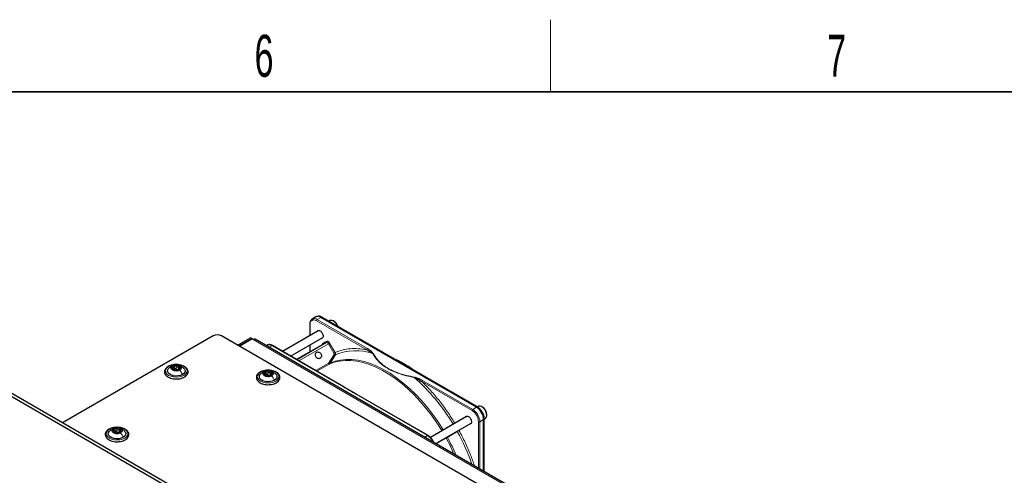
# Paper-space layout 'Blatt2' of a CAD drawing. Header units: millimetres. Extents: x 5 to 418, y 2 to 292.
# Tile 99 of 100: x 268 to 350, y 251 to 288. Entities that reach past the tile are written whole.
import ezdxf

# ---------------------------------------------------------------- set-up
doc = ezdxf.new("R2010")
doc.units = ezdxf.units.MM
doc.layers.add('SLD-0', color=7, linetype='Continuous')
doc.styles.add('SLDTEXTSTYLE0', font='TXT', dxfattribs={"width": 0.605})

psp = doc.layouts.new('Blatt2')

# ---------------------------------------------------------------- linework, layer by layer
at = {"color": 7, "linetype": 'Continuous', "lineweight": 25}
for p, q in [((292.935, 263.731), (292.622, 263.55)), ((293.007, 263.765), (292.962, 263.745)), ((306.327, 256.199), (293.352, 263.69)), ((306.392, 256.221), (293.417, 263.711)), ((292.425, 263.135), (292.425, 262.165)), ((292.622, 263.55), (292.636, 263.558)), ((294.096, 263.419), (294.01, 263.369)), ((294.435, 263.363), (294.388, 263.39)), ((284.347, 262.152), (271.808, 254.914)), ((342.801, 228.815), (285.054, 262.152)), ((286.409, 261.369), (287.47, 261.982)), ((287.588, 261.914), (287.47, 261.982)), ((293.113, 262.563), (290.148, 260.851)), ((290.815, 260.466), (293.509, 262.022)), ((286.527, 261.301), (287.588, 261.914)), ((287.599, 261.907), (286.539, 261.295)), ((287.588, 261.914), (287.588, 261.9)), ((287.705, 261.846), (287.599, 261.907)), ((343.969, 229.478), (287.872, 261.862)), ((288.851, 261.373), (288.785, 261.335)), ((295.298, 257.878), (289.308, 261.336)), ((293.641, 261.512), (291.323, 260.173)), ((292.425, 261.395), (292.425, 260.809)), ((261.083, 260.833), (326.844, 222.87)), ((261.319, 260.969), (327.079, 223.006)), ((294.54, 260.579), (294.131, 259.907)), ((281.13, 259.342), (281.13, 259.606)), ((281.539, 259.502), (281.539, 259.339)), ((281.026, 259.314), (281.026, 259.382)), ((288.686, 258.838), (288.686, 258.906)), ((288.79, 258.866), (288.79, 259.129)), ((289.199, 259.026), (289.199, 258.863)), ((296.301, 257.3), (295.292, 257.882)), ((302.284, 253.845), (296.294, 257.303)), ((306.47, 256.275), (306.384, 256.225)), ((306.809, 256.219), (306.762, 256.246)), ((305.487, 255.419), (302.485, 253.686)), ((307.174, 255.532), (307.174, 255.586)), ((302.927, 253.171), (305.884, 254.878)), ((306.916, 250.868), (306.916, 255.179)), ((306.965, 255.226), (306.96, 255.32)), ((306.967, 250.839), (306.967, 255.224)), ((306.972, 255.218), (307.054, 255.265)), ((276.088, 254.082), (276.088, 254.15)), ((276.192, 254.111), (276.192, 254.374)), ((276.601, 254.27), (276.601, 254.107))]:
    psp.add_line(p, q, dxfattribs=at)
at = {"color": 7, "linetype": 'Continuous', "lineweight": 18}
for p, q in [((293.038, 263.509), (293.352, 263.69)), ((293.352, 263.69), (293.395, 263.711)), ((293.395, 263.711), (306.37, 256.22)), ((292.449, 263.101), (292.449, 262.179)), ((297.168, 260.989), (292.979, 263.407)), ((297.227, 261.091), (293.038, 263.509)), ((343.803, 229.461), (287.705, 261.846)), ((289.029, 261.194), (289.267, 261.332)), ((289.267, 261.332), (295.256, 257.875)), ((291.34, 260.163), (293.813, 261.591)), ((293.975, 261.492), (291.506, 260.067)), ((292.449, 261.409), (292.449, 260.823)), ((293.502, 261.508), (293.659, 261.618)), ((293.813, 261.591), (293.641, 261.512)), ((293.659, 261.618), (293.832, 261.698)), ((294.435, 260.694), (293.975, 261.492)), ((294.075, 261.55), (294.536, 260.752)), ((294.008, 259.901), (294.439, 260.608)), ((280.995, 259.412), (280.995, 259.529)), ((281.271, 259.391), (281.271, 259.629)), ((281.455, 259.363), (281.455, 259.601)), ((292.922, 259.25), (293.947, 259.841)), ((294.028, 259.792), (293.006, 259.202)), ((294.131, 259.907), (294.109, 259.872)), ((281.007, 259.319), (281.007, 259.342)), ((281.608, 259.373), (281.608, 259.435)), ((288.655, 258.936), (288.655, 259.053)), ((288.667, 258.843), (288.667, 258.865)), ((288.931, 258.915), (288.931, 259.153)), ((289.116, 258.886), (289.116, 259.124)), ((289.268, 258.897), (289.268, 258.958)), ((305.955, 255.916), (301.766, 258.335)), ((306.014, 256.018), (301.825, 258.437)), ((296.253, 257.299), (302.242, 253.841)), ((306.327, 256.199), (306.014, 256.018)), ((306.37, 256.22), (306.327, 256.199)), ((303.528, 254.328), (304.366, 254.788)), ((304.513, 254.871), (304.641, 254.93)), ((306.485, 251.117), (306.485, 254.998)), ((306.603, 254.998), (306.916, 255.179)), ((306.603, 251.049), (306.603, 254.998)), ((306.916, 255.179), (306.956, 255.206)), ((306.95, 255.302), (306.956, 255.206)), ((306.956, 255.206), (306.956, 250.845)), ((276.057, 254.181), (276.057, 254.298)), ((276.069, 254.087), (276.069, 254.11)), ((276.333, 254.159), (276.333, 254.397)), ((276.517, 254.131), (276.517, 254.369)), ((276.67, 254.141), (276.67, 254.203)), ((302.242, 253.841), (302.004, 253.704)), ((302.459, 253.712), (303.417, 254.265)), ((304.714, 254.186), (303.896, 253.69)), ((304.977, 254.355), (304.859, 254.272)), ((303.787, 253.626), (302.963, 253.15))]:
    psp.add_line(p, q, dxfattribs=at)
at = {"color": 7, "linetype": 'Continuous', "lineweight": 25, "flags": 128}
for points in [[(294.745, 262.944), (294.727, 262.988), (294.633, 263.155), (294.512, 263.296), (294.378, 263.395), (294.244, 263.443), (294.126, 263.433), (294.096, 263.419)], [(281.574, 259.296), (281.44, 259.245), (281.283, 259.227), (281.125, 259.245), (280.991, 259.296), (280.901, 259.374), (280.87, 259.465), (280.901, 259.556), (280.991, 259.633)], [(280.991, 259.633), (281.125, 259.685), (281.283, 259.703), (281.44, 259.685), (281.574, 259.633), (281.664, 259.556), (281.695, 259.465), (281.664, 259.374), (281.574, 259.296)], [(281.801, 258.927), (281.634, 258.855), (281.438, 258.813), (281.23, 258.804), (281.026, 258.83), (280.843, 258.888), (280.695, 258.973), (280.595, 259.079), (280.551, 259.196), (280.566, 259.316), (280.639, 259.429), (280.644, 259.434)], [(281.913, 259.443), (281.97, 259.374), (282.014, 259.257), (281.999, 259.136), (281.926, 259.024), (281.801, 258.927)], [(289.461, 258.451), (289.294, 258.379), (289.099, 258.337), (288.891, 258.328), (288.687, 258.354), (288.503, 258.411), (288.356, 258.497), (288.256, 258.602), (288.211, 258.72), (288.226, 258.84), (288.299, 258.953), (288.304, 258.958)], [(289.235, 258.82), (289.101, 258.768), (288.943, 258.75), (288.785, 258.768), (288.651, 258.82), (288.562, 258.897), (288.53, 258.988), (288.562, 259.08), (288.651, 259.157)], [(288.651, 259.157), (288.785, 259.208), (288.943, 259.227), (289.101, 259.208), (289.235, 259.157), (289.324, 259.08), (289.355, 258.988), (289.324, 258.897), (289.235, 258.82)], [(289.573, 258.967), (289.63, 258.898), (289.674, 258.78), (289.659, 258.66), (289.586, 258.547), (289.461, 258.451)], [(307.054, 255.265), (307.072, 255.277), (307.144, 255.369), (307.174, 255.504), (307.159, 255.669), (307.102, 255.844), (307.007, 256.011), (306.886, 256.152), (306.752, 256.252), (306.619, 256.299), (306.501, 256.289), (306.47, 256.275)], [(306.967, 255.226), (306.967, 255.226), (306.967, 255.224)], [(276.863, 253.695), (276.696, 253.623), (276.5, 253.581), (276.292, 253.572), (276.088, 253.598), (275.905, 253.656), (275.758, 253.741), (275.657, 253.847), (275.613, 253.964), (275.628, 254.085), (275.701, 254.198), (275.706, 254.203)], [(276.636, 254.064), (276.502, 254.013), (276.345, 253.995), (276.187, 254.013), (276.053, 254.064), (275.963, 254.142), (275.932, 254.233), (275.963, 254.324), (276.053, 254.401)], [(276.053, 254.401), (276.187, 254.453), (276.345, 254.471), (276.502, 254.453), (276.636, 254.401), (276.726, 254.324), (276.757, 254.233), (276.726, 254.142), (276.636, 254.064)], [(276.975, 254.211), (277.032, 254.143), (277.076, 254.025), (277.061, 253.905), (276.988, 253.792), (276.863, 253.695)]]:
    psp.add_lwpolyline(points, dxfattribs=at)
at = {"color": 7, "linetype": 'Continuous', "lineweight": 18, "flags": 128}
for points in [[(293.975, 261.492), (293.958, 261.519), (293.938, 261.542), (293.917, 261.563), (293.895, 261.578), (293.872, 261.59), (293.851, 261.595), (293.831, 261.596), (293.813, 261.591)], [(293.975, 261.492), (293.987, 261.499), (294.001, 261.507), (294.015, 261.515), (294.029, 261.523), (294.042, 261.531), (294.055, 261.539), (294.066, 261.545), (294.075, 261.55)], [(281.919, 258.859), (281.733, 258.777), (281.515, 258.725), (281.283, 258.707), (281.05, 258.725), (280.833, 258.777), (280.646, 258.859), (280.503, 258.967), (280.413, 259.092), (280.383, 259.226), (280.413, 259.361), (280.503, 259.486), (280.646, 259.594), (280.833, 259.676), (281.05, 259.728), (281.283, 259.746), (281.515, 259.728), (281.733, 259.676), (281.919, 259.594), (282.062, 259.486), (282.152, 259.361), (282.183, 259.226), (282.152, 259.092), (282.062, 258.967), (281.919, 258.859)], [(303.417, 254.265), (303.006, 254.91), (302.569, 255.532), (302.108, 256.127), (301.626, 256.692), (301.126, 257.223), (300.612, 257.718), (300.086, 258.172), (299.551, 258.583), (299.011, 258.95), (298.469, 259.269), (297.929, 259.539), (297.392, 259.757), (296.864, 259.924), (296.346, 260.037), (295.843, 260.096), (295.356, 260.101), (294.89, 260.052), (294.446, 259.949), (294.028, 259.792)], [(294.109, 259.872), (294.529, 260.03), (294.974, 260.133), (295.442, 260.183), (295.93, 260.178), (296.435, 260.119), (296.954, 260.005), (297.484, 259.838), (298.022, 259.618), (298.565, 259.348), (299.108, 259.028), (299.65, 258.66), (300.186, 258.247), (300.714, 257.792), (301.23, 257.296), (301.731, 256.763), (302.214, 256.196), (302.677, 255.599), (303.116, 254.975), (303.528, 254.328)], [(289.579, 258.383), (289.393, 258.3), (289.176, 258.248), (288.943, 258.231), (288.71, 258.248), (288.493, 258.3), (288.306, 258.383), (288.163, 258.49), (288.074, 258.616), (288.043, 258.75), (288.074, 258.885), (288.163, 259.01), (288.306, 259.118), (288.493, 259.2), (288.71, 259.252), (288.943, 259.27), (289.176, 259.252), (289.393, 259.2), (289.579, 259.118), (289.722, 259.01), (289.812, 258.885), (289.843, 258.75), (289.812, 258.616), (289.722, 258.49), (289.579, 258.383)], [(276.981, 253.627), (276.795, 253.545), (276.578, 253.493), (276.345, 253.475), (276.112, 253.493), (275.895, 253.545), (275.708, 253.627), (275.565, 253.735), (275.475, 253.86), (275.445, 253.995), (275.475, 254.129), (275.565, 254.254), (275.708, 254.362), (275.895, 254.445), (276.112, 254.497), (276.345, 254.514), (276.578, 254.497), (276.795, 254.445), (276.981, 254.362), (277.124, 254.254), (277.214, 254.129), (277.245, 253.995), (277.214, 253.86), (277.124, 253.735), (276.981, 253.627)], [(304.442, 252.296), (304.139, 252.947), (303.787, 253.626)]]:
    psp.add_lwpolyline(points, dxfattribs=at)
at = {"color": 7, "linetype": 'Continuous', "lineweight": 18}
for centre, radius, start, end in [((292.792, 263.162), 0.426, 54.62987, 111.51638), ((293.107, 263.401), 0.128, 122.60548, 177.39452), ((293.429, 261.46), 0.088, 345.8273, 33.1487), ((293.765, 261.655), 0.0796, 306.41371, 32.99809), ((296.236, 256.467), 4.448, 71.14112, 112.41761), ((297.296, 260.983), 0.128, 122.60548, 177.39452), ((290.461, 246.512), 16.182, 30.75996, 48.79776), ((301.894, 258.329), 0.128, 122.60548, 177.39452), ((306.382, 256.2), 0.0233, 64.10587, 120.34606), ((306.083, 255.911), 0.128, 122.60548, 177.39452), ((305.323, 254.94), 1.281, 2.60548, 57.39452), ((306.544, 255.112), 0.128, 242.60967, 297.39033), ((306.944, 255.226), 0.0233, 299.64542, 355.89309), ((289.699, 245.877), 17.161, 18.89787, 28.95944), ((289.159, 245.591), 16.816, 23.10536, 28.79286)]:
    psp.add_arc(centre, radius, start, end, dxfattribs=at)
at = {"color": 7, "linetype": 'Continuous', "lineweight": 25}
for centre, radius, start, end in [((293.108, 263.349), 0.419, 54.38242, 114.30712), ((293.148, 263.36), 0.429, 54.84405, 109.17366), ((293.407, 263.69), 0.0233, 64.10587, 120.34606), ((294.013, 262.699), 0.786, 17.39451, 57.60657), ((284.7, 261.47), 0.769, 62.60967, 117.39033), ((287.803, 261.709), 0.168, 65.69288, 125.61758), ((281.076, 259.466), 0.165, 160.539, 249.25792), ((281.206, 259.332), 0.342, 93.4335, 146.56112), ((281.283, 259.106), 0.576, 62.64283, 99.7711), ((281.489, 259.464), 0.165, 340.539, 69.25792), ((281.282, 259.823), 0.576, 242.64283, 279.7711), ((281.385, 259.538), 0.211, 254.27078, 268.14314), ((281.359, 259.597), 0.342, 273.4335, 326.56112), ((288.736, 258.99), 0.165, 160.539, 249.25792), ((288.866, 258.856), 0.342, 93.4335, 146.56112), ((288.942, 259.347), 0.576, 242.64283, 279.7711), ((288.943, 258.63), 0.576, 62.64283, 99.7711), ((289.045, 259.061), 0.211, 254.27078, 268.14314), ((289.019, 259.121), 0.342, 273.4335, 326.56112), ((289.15, 258.987), 0.165, 340.539, 69.25792), ((305.637, 255.121), 1.281, 2.60548, 57.39452), ((305.67, 255.135), 1.291, 7.42286, 57.14167), ((306.379, 256.201), 0.0234, 357.4371, 55.95309), ((306.409, 255.566), 0.766, 1.52057, 58.47405), ((276.138, 254.234), 0.165, 160.539, 249.25792), ((276.268, 254.1), 0.342, 93.4335, 146.56112), ((276.344, 254.591), 0.576, 242.64283, 279.7711), ((276.345, 253.875), 0.576, 62.64283, 99.7711), ((276.447, 254.306), 0.211, 254.27078, 268.14314), ((276.421, 254.365), 0.342, 273.4335, 326.56112), ((276.551, 254.232), 0.165, 340.539, 69.25792)]:
    psp.add_arc(centre, radius, start, end, dxfattribs=at)
for points, knots in [([(292.64, 263.555), (292.616, 263.542), (292.554, 263.511), (292.484, 263.418), (292.44, 263.296), (292.422, 263.199), (292.426, 263.143), (292.427, 263.134)], [0, 0, 0, 0, 0.178354, 0.449158, 0.712581, 0.953986, 1, 1, 1, 1]), ([(293.05, 262.526), (293.065, 262.549), (293.096, 262.595), (293.181, 262.608), (293.28, 262.574), (293.379, 262.494), (293.463, 262.38), (293.522, 262.249), (293.529, 262.168), (293.533, 262.128)], [0, 0, 0, 0, 0.1324673, 0.2770561, 0.4216448, 0.5662336, 0.7108224, 0.8554112, 1, 1, 1, 1]), ([(293.533, 262.128), (293.529, 262.092), (293.521, 262.02), (293.466, 261.955), (293.41, 261.951), (293.384, 261.949)], [0, 0, 0, 0, 0.342828, 0.685656, 1, 1, 1, 1]), ([(289.308, 261.333), (289.286, 261.347), (289.227, 261.381), (289.128, 261.413), (289.014, 261.423), (288.922, 261.412), (288.877, 261.383), (288.865, 261.375)], [0, 0, 0, 0, 0.145773, 0.386037, 0.633577, 0.892944, 1, 1, 1, 1]), ([(293.641, 261.512), (293.647, 261.516), (293.66, 261.525), (293.669, 261.545), (293.672, 261.564), (293.672, 261.582), (293.668, 261.6), (293.662, 261.612), (293.659, 261.618)], [0, 0, 0, 0, 0.198498, 0.430822, 0.560297, 0.69832, 0.844889, 1, 1, 1, 1]), ([(297.168, 260.989), (297.272, 260.938), (297.463, 260.846), (297.608, 260.729), (297.674, 260.676)], [0, 0, 0, 0, 0.546487, 1, 1, 1, 1]), ([(281.357, 259.756), (281.313, 259.758), (281.193, 259.765), (280.998, 259.741), (280.787, 259.687), (280.6, 259.603), (280.45, 259.494), (280.345, 259.362), (280.294, 259.215), (280.301, 259.067), (280.361, 258.931), (280.466, 258.809), (280.614, 258.706), (280.799, 258.625), (281.011, 258.575), (281.172, 258.553), (281.257, 258.557), (281.267, 258.557)], [0, 0, 0, 0, 0.043178, 0.116961, 0.19094, 0.26533, 0.340301, 0.415461, 0.48884, 0.558844, 0.627333, 0.696902, 0.76915, 0.842962, 0.916921, 0.990714, 1, 1, 1, 1]), ([(280.844, 259.59), (280.81, 259.569), (280.737, 259.524), (280.675, 259.464), (280.642, 259.432)], [0, 0, 0, 0, 0.473586, 1, 1, 1, 1]), ([(281.26, 259.7), (281.243, 259.702), (281.165, 259.711), (281.02, 259.673), (280.903, 259.618), (280.842, 259.589)], [0, 0, 0, 0, 0.114409, 0.534763, 1, 1, 1, 1]), ([(280.92, 259.521), (280.919, 259.515), (280.916, 259.505), (280.923, 259.485), (280.937, 259.465), (280.951, 259.454), (280.957, 259.448)], [0, 0, 0, 0, 0.249857, 0.499466, 0.749011, 1, 1, 1, 1]), ([(280.995, 259.529), (280.987, 259.532), (280.971, 259.538), (280.949, 259.539), (280.93, 259.534), (280.923, 259.525), (280.92, 259.521)], [0, 0, 0, 0, 0.249807, 0.500055, 0.750309, 1, 1, 1, 1]), ([(280.995, 259.529), (281.012, 259.523), (281.037, 259.514), (281.07, 259.516), (281.092, 259.524), (281.11, 259.539), (281.127, 259.566), (281.129, 259.591), (281.13, 259.607)], [0, 0, 0, 0, 0.249168, 0.374303, 0.498903, 0.623987, 0.749746, 1, 1, 1, 1]), ([(281.185, 259.674), (281.177, 259.672), (281.161, 259.667), (281.143, 259.651), (281.131, 259.631), (281.13, 259.615), (281.13, 259.607)], [0, 0, 0, 0, 0.250033, 0.499632, 0.749228, 1, 1, 1, 1]), ([(281.271, 259.629), (281.267, 259.636), (281.258, 259.65), (281.237, 259.666), (281.212, 259.675), (281.194, 259.674), (281.185, 259.674)], [0, 0, 0, 0, 0.249815, 0.499908, 0.75012, 1, 1, 1, 1]), ([(281.267, 258.557), (281.333, 258.558), (281.476, 258.561), (281.686, 258.602), (281.885, 258.672), (282.053, 258.771), (282.18, 258.893), (282.256, 259.035), (282.274, 259.184), (282.237, 259.327), (282.151, 259.455), (282.051, 259.543), (281.98, 259.586), (281.961, 259.598)], [0, 0, 0, 0, 0.0866794, 0.1860201, 0.2857737, 0.3862316, 0.4874251, 0.5875941, 0.6837558, 0.7762888, 0.8686662, 0.9642393, 1, 1, 1, 1]), ([(281.271, 259.629), (281.28, 259.614), (281.295, 259.592), (281.326, 259.573), (281.352, 259.564), (281.38, 259.564), (281.417, 259.573), (281.44, 259.59), (281.455, 259.601)], [0, 0, 0, 0, 0.249199, 0.374336, 0.49893, 0.624007, 0.749759, 1, 1, 1, 1]), ([(281.961, 259.598), (281.93, 259.614), (281.843, 259.661), (281.673, 259.717), (281.496, 259.754), (281.389, 259.755), (281.357, 259.756)], [0, 0, 0, 0, 0.180167, 0.52014, 0.85956, 1, 1, 1, 1]), ([(281.918, 259.438), (281.848, 259.496), (281.728, 259.596), (281.561, 259.675), (281.473, 259.68), (281.452, 259.682)], [0, 0, 0, 0, 0.507466, 0.877443, 1, 1, 1, 1]), ([(281.548, 259.618), (281.541, 259.621), (281.527, 259.626), (281.502, 259.625), (281.477, 259.616), (281.462, 259.606), (281.455, 259.601)], [0, 0, 0, 0, 0.249991, 0.499611, 0.749127, 1, 1, 1, 1]), ([(281.559, 259.541), (281.551, 259.525), (281.54, 259.502), (281.538, 259.473), (281.542, 259.455), (281.553, 259.442), (281.573, 259.432), (281.594, 259.433), (281.608, 259.435)], [0, 0, 0, 0, 0.249201, 0.374338, 0.498932, 0.624008, 0.74976, 1, 1, 1, 1]), ([(281.559, 259.541), (281.562, 259.548), (281.569, 259.563), (281.571, 259.585), (281.564, 259.605), (281.553, 259.613), (281.548, 259.618)], [0, 0, 0, 0, 0.249852, 0.499902, 0.750115, 1, 1, 1, 1]), ([(294.028, 259.792), (294.044, 259.802), (294.076, 259.824), (294.098, 259.856), (294.109, 259.872)], [0, 0, 0, 0, 0.499991, 1, 1, 1, 1]), ([(301.11, 259.27), (300.955, 259.378), (300.633, 259.603), (300.14, 259.889), (299.763, 260.089), (299.556, 260.174), (299.516, 260.19)], [0, 0, 0, 0, 0.292559, 0.608996, 0.925533, 1, 1, 1, 1]), ([(281.007, 259.342), (281.014, 259.344), (281.025, 259.347), (281.027, 259.36), (281.023, 259.374), (281.012, 259.392), (280.993, 259.417), (280.971, 259.436), (280.957, 259.448)], [0, 0, 0, 0, 0.249201, 0.374338, 0.498932, 0.624008, 0.74976, 1, 1, 1, 1]), ([(281.007, 259.342), (281.003, 259.341), (280.996, 259.339), (280.994, 259.332), (281.001, 259.322), (281.012, 259.315), (281.017, 259.312)], [0, 0, 0, 0, 0.249852, 0.499902, 0.750115, 1, 1, 1, 1]), ([(281.017, 259.312), (281.024, 259.308), (281.038, 259.301), (281.063, 259.292), (281.089, 259.285), (281.103, 259.283), (281.11, 259.282)], [0, 0, 0, 0, 0.249991, 0.499611, 0.749127, 1, 1, 1, 1]), ([(281.13, 259.369), (281.129, 259.356), (281.128, 259.331), (281.115, 259.311), (281.108, 259.301)], [0, 0, 0, 0, 0.50155, 1, 1, 1, 1]), ([(281.294, 259.254), (281.285, 259.255), (281.27, 259.257), (281.239, 259.261), (281.213, 259.264), (281.185, 259.269), (281.148, 259.276), (281.125, 259.28), (281.11, 259.282)], [0, 0, 0, 0, 0.249199, 0.374336, 0.49893, 0.624007, 0.749759, 1, 1, 1, 1]), ([(281.13, 259.369), (281.13, 259.377), (281.131, 259.392), (281.142, 259.413), (281.161, 259.429), (281.185, 259.437), (281.212, 259.437), (281.237, 259.428), (281.258, 259.412), (281.267, 259.398), (281.271, 259.391)], [0, 0, 0, 0, 0.125193, 0.249438, 0.374279, 0.499024, 0.623869, 0.749369, 0.87443, 1, 1, 1, 1]), ([(281.328, 259.335), (281.316, 259.342), (281.292, 259.356), (281.278, 259.379), (281.271, 259.391)], [0, 0, 0, 0, 0.498457, 1, 1, 1, 1]), ([(281.294, 259.254), (281.299, 259.253), (281.307, 259.252), (281.328, 259.251), (281.353, 259.252), (281.371, 259.254), (281.38, 259.256)], [0, 0, 0, 0, 0.249815, 0.499908, 0.75012, 1, 1, 1, 1]), ([(281.455, 259.363), (281.444, 259.354), (281.421, 259.336), (281.392, 259.33), (281.378, 259.327)], [0, 0, 0, 0, 0.501552, 1, 1, 1, 1]), ([(281.38, 259.256), (281.388, 259.257), (281.404, 259.26), (281.422, 259.266), (281.434, 259.271), (281.435, 259.274), (281.435, 259.275)], [0, 0, 0, 0, 0.250033, 0.4996315, 0.7492277, 1, 1, 1, 1]), ([(281.57, 259.353), (281.553, 259.346), (281.528, 259.335), (281.495, 259.317), (281.473, 259.305), (281.455, 259.294), (281.438, 259.283), (281.436, 259.278), (281.435, 259.275)], [0, 0, 0, 0, 0.249168, 0.374303, 0.498903, 0.623987, 0.749746, 1, 1, 1, 1]), ([(281.57, 259.353), (281.578, 259.357), (281.594, 259.364), (281.616, 259.378), (281.635, 259.393), (281.642, 259.403), (281.645, 259.409)], [0, 0, 0, 0, 0.249807, 0.500055, 0.750309, 1, 1, 1, 1]), ([(281.645, 259.409), (281.646, 259.413), (281.649, 259.423), (281.642, 259.432), (281.628, 259.437), (281.615, 259.435), (281.608, 259.435)], [0, 0, 0, 0, 0.249857, 0.499466, 0.749011, 1, 1, 1, 1]), ([(289.018, 259.28), (288.973, 259.282), (288.853, 259.289), (288.658, 259.265), (288.447, 259.211), (288.261, 259.127), (288.11, 259.018), (288.005, 258.886), (287.954, 258.739), (287.961, 258.591), (288.021, 258.454), (288.126, 258.333), (288.274, 258.23), (288.46, 258.149), (288.672, 258.099), (288.833, 258.076), (288.918, 258.081), (288.927, 258.081)], [0, 0, 0, 0, 0.043178, 0.116961, 0.19094, 0.26533, 0.340301, 0.415461, 0.48884, 0.558844, 0.627333, 0.696902, 0.76915, 0.842962, 0.916921, 0.990714, 1, 1, 1, 1]), ([(288.504, 259.114), (288.47, 259.092), (288.397, 259.047), (288.335, 258.988), (288.302, 258.956)], [0, 0, 0, 0, 0.473586, 1, 1, 1, 1]), ([(288.92, 259.223), (288.904, 259.225), (288.826, 259.235), (288.68, 259.197), (288.564, 259.142), (288.503, 259.113)], [0, 0, 0, 0, 0.114409, 0.534763, 1, 1, 1, 1]), ([(288.581, 259.044), (288.579, 259.039), (288.576, 259.028), (288.584, 259.009), (288.598, 258.989), (288.611, 258.978), (288.617, 258.972)], [0, 0, 0, 0, 0.249857, 0.499466, 0.749011, 1, 1, 1, 1]), ([(288.655, 259.053), (288.647, 259.056), (288.632, 259.062), (288.609, 259.063), (288.59, 259.058), (288.584, 259.049), (288.581, 259.044)], [0, 0, 0, 0, 0.249807, 0.500055, 0.750309, 1, 1, 1, 1]), ([(288.667, 258.865), (288.674, 258.867), (288.685, 258.871), (288.687, 258.884), (288.683, 258.898), (288.673, 258.915), (288.653, 258.941), (288.632, 258.959), (288.617, 258.972)], [0, 0, 0, 0, 0.249201, 0.374338, 0.498932, 0.624008, 0.74976, 1, 1, 1, 1]), ([(288.655, 259.053), (288.672, 259.047), (288.698, 259.038), (288.73, 259.04), (288.752, 259.048), (288.77, 259.063), (288.787, 259.09), (288.789, 259.115), (288.79, 259.131)], [0, 0, 0, 0, 0.249168, 0.374303, 0.498903, 0.623987, 0.749746, 1, 1, 1, 1]), ([(288.667, 258.865), (288.663, 258.864), (288.656, 258.863), (288.655, 258.856), (288.661, 258.846), (288.672, 258.839), (288.678, 258.835)], [0, 0, 0, 0, 0.249852, 0.499902, 0.750115, 1, 1, 1, 1]), ([(288.678, 258.835), (288.685, 258.832), (288.698, 258.825), (288.724, 258.816), (288.749, 258.809), (288.763, 258.807), (288.77, 258.806)], [0, 0, 0, 0, 0.249991, 0.499611, 0.749127, 1, 1, 1, 1]), ([(288.79, 258.893), (288.79, 258.88), (288.789, 258.854), (288.775, 258.834), (288.768, 258.825)], [0, 0, 0, 0, 0.50155, 1, 1, 1, 1]), ([(288.954, 258.777), (288.945, 258.779), (288.931, 258.781), (288.9, 258.784), (288.873, 258.788), (288.845, 258.793), (288.809, 258.8), (288.785, 258.803), (288.77, 258.806)], [0, 0, 0, 0, 0.249199, 0.374336, 0.49893, 0.624007, 0.749759, 1, 1, 1, 1]), ([(288.846, 259.198), (288.838, 259.195), (288.821, 259.191), (288.803, 259.175), (288.792, 259.154), (288.791, 259.139), (288.79, 259.131)], [0, 0, 0, 0, 0.250033, 0.499632, 0.749228, 1, 1, 1, 1]), ([(288.79, 258.893), (288.791, 258.901), (288.792, 258.916), (288.803, 258.937), (288.821, 258.952), (288.845, 258.961), (288.872, 258.96), (288.897, 258.951), (288.918, 258.936), (288.927, 258.922), (288.931, 258.915)], [0, 0, 0, 0, 0.125193, 0.249438, 0.374279, 0.499024, 0.623869, 0.749369, 0.87443, 1, 1, 1, 1]), ([(288.931, 259.153), (288.927, 259.16), (288.918, 259.174), (288.897, 259.189), (288.872, 259.199), (288.855, 259.198), (288.846, 259.198)], [0, 0, 0, 0, 0.249815, 0.499908, 0.75012, 1, 1, 1, 1]), ([(288.927, 258.081), (288.994, 258.082), (289.136, 258.084), (289.347, 258.126), (289.545, 258.196), (289.713, 258.295), (289.84, 258.417), (289.916, 258.559), (289.935, 258.708), (289.897, 258.851), (289.812, 258.979), (289.712, 259.067), (289.64, 259.11), (289.621, 259.122)], [0, 0, 0, 0, 0.0866794, 0.1860201, 0.2857737, 0.3862316, 0.4874251, 0.5875941, 0.6837558, 0.7762888, 0.8686662, 0.9642393, 1, 1, 1, 1]), ([(288.931, 259.153), (288.941, 259.138), (288.955, 259.116), (288.986, 259.097), (289.012, 259.088), (289.04, 259.088), (289.077, 259.097), (289.1, 259.113), (289.116, 259.124)], [0, 0, 0, 0, 0.249199, 0.374336, 0.49893, 0.624007, 0.749759, 1, 1, 1, 1]), ([(288.988, 258.859), (288.976, 258.866), (288.952, 258.88), (288.938, 258.903), (288.931, 258.915)], [0, 0, 0, 0, 0.498457, 1, 1, 1, 1]), ([(288.954, 258.777), (288.959, 258.777), (288.968, 258.775), (288.989, 258.775), (289.014, 258.776), (289.031, 258.778), (289.04, 258.779)], [0, 0, 0, 0, 0.249815, 0.499908, 0.75012, 1, 1, 1, 1]), ([(289.621, 259.122), (289.591, 259.138), (289.503, 259.185), (289.333, 259.241), (289.157, 259.277), (289.049, 259.279), (289.018, 259.28)], [0, 0, 0, 0, 0.180167, 0.52014, 0.85956, 1, 1, 1, 1]), ([(289.116, 258.886), (289.104, 258.877), (289.081, 258.86), (289.053, 258.854), (289.039, 258.851)], [0, 0, 0, 0, 0.501552, 1, 1, 1, 1]), ([(289.04, 258.779), (289.048, 258.781), (289.065, 258.784), (289.083, 258.789), (289.094, 258.795), (289.095, 258.798), (289.095, 258.799)], [0, 0, 0, 0, 0.250033, 0.4996315, 0.7492277, 1, 1, 1, 1]), ([(289.23, 258.877), (289.213, 258.87), (289.188, 258.858), (289.155, 258.841), (289.133, 258.828), (289.116, 258.818), (289.099, 258.807), (289.097, 258.802), (289.095, 258.799)], [0, 0, 0, 0, 0.249168, 0.374303, 0.498903, 0.623987, 0.749746, 1, 1, 1, 1]), ([(289.578, 258.962), (289.508, 259.02), (289.388, 259.12), (289.222, 259.198), (289.134, 259.204), (289.112, 259.205)], [0, 0, 0, 0, 0.507466, 0.877443, 1, 1, 1, 1]), ([(289.208, 259.141), (289.201, 259.144), (289.187, 259.15), (289.162, 259.148), (289.137, 259.14), (289.123, 259.13), (289.116, 259.124)], [0, 0, 0, 0, 0.249991, 0.499611, 0.749127, 1, 1, 1, 1]), ([(289.219, 259.065), (289.211, 259.049), (289.2, 259.026), (289.199, 258.997), (289.203, 258.979), (289.213, 258.966), (289.233, 258.955), (289.254, 258.957), (289.268, 258.958)], [0, 0, 0, 0, 0.249201, 0.374338, 0.498932, 0.624008, 0.74976, 1, 1, 1, 1]), ([(289.219, 259.065), (289.222, 259.072), (289.229, 259.087), (289.231, 259.109), (289.225, 259.129), (289.214, 259.137), (289.208, 259.141)], [0, 0, 0, 0, 0.249852, 0.499902, 0.750115, 1, 1, 1, 1]), ([(289.23, 258.877), (289.238, 258.88), (289.254, 258.887), (289.277, 258.901), (289.296, 258.917), (289.302, 258.927), (289.305, 258.932)], [0, 0, 0, 0, 0.249807, 0.500055, 0.750309, 1, 1, 1, 1]), ([(289.305, 258.932), (289.306, 258.937), (289.309, 258.946), (289.302, 258.956), (289.288, 258.96), (289.275, 258.959), (289.268, 258.958)], [0, 0, 0, 0, 0.249857, 0.499466, 0.749011, 1, 1, 1, 1]), ([(301.12, 258.687), (301.152, 258.675), (301.217, 258.652), (301.32, 258.602), (301.427, 258.545), (301.531, 258.486), (301.643, 258.417), (301.718, 258.367), (301.766, 258.335)], [0, 0, 0, 0, 0.131707, 0.266427, 0.45503, 0.620819, 0.756483, 1, 1, 1, 1]), ([(306.8, 255.792), (306.762, 255.851), (306.709, 255.935), (306.617, 256.041), (306.536, 256.12), (306.456, 256.184), (306.407, 256.21), (306.392, 256.218)], [0, 0, 0, 0, 0.332055, 0.465031, 0.682019, 0.901125, 1, 1, 1, 1]), ([(306.402, 256.198), (306.472, 256.149), (306.578, 256.075), (306.706, 255.922), (306.795, 255.789), (306.865, 255.646), (306.925, 255.488), (306.934, 255.387), (306.94, 255.331)], [0, 0, 0, 0, 0.260513, 0.400752, 0.543967, 0.687182, 0.82742, 1, 1, 1, 1]), ([(305.425, 255.383), (305.44, 255.405), (305.471, 255.451), (305.555, 255.465), (305.654, 255.431), (305.754, 255.35), (305.837, 255.237), (305.896, 255.106), (305.904, 255.025), (305.908, 254.984)], [0, 0, 0, 0, 0.132467, 0.277056, 0.421645, 0.566234, 0.710822, 0.855411, 1, 1, 1, 1]), ([(306.96, 255.32), (306.96, 255.329), (306.958, 255.376), (306.937, 255.463), (306.9, 255.583), (306.854, 255.692), (306.816, 255.762), (306.8, 255.792)], [0, 0, 0, 0, 0.057456, 0.318799, 0.541248, 0.806265, 1, 1, 1, 1]), ([(305.908, 254.984), (305.904, 254.948), (305.896, 254.877), (305.84, 254.811), (305.784, 254.807), (305.758, 254.805)], [0, 0, 0, 0, 0.342828, 0.685656, 1, 1, 1, 1]), ([(276.419, 254.524), (276.375, 254.526), (276.255, 254.533), (276.06, 254.509), (275.849, 254.455), (275.662, 254.372), (275.512, 254.262), (275.407, 254.13), (275.356, 253.983), (275.363, 253.835), (275.423, 253.699), (275.528, 253.578), (275.676, 253.474), (275.861, 253.393), (276.073, 253.343), (276.234, 253.321), (276.319, 253.325), (276.329, 253.326)], [0, 0, 0, 0, 0.043178, 0.116961, 0.19094, 0.26533, 0.340301, 0.415461, 0.48884, 0.558844, 0.627333, 0.696902, 0.76915, 0.842962, 0.916921, 0.990714, 1, 1, 1, 1]), ([(275.906, 254.358), (275.872, 254.337), (275.799, 254.292), (275.737, 254.232), (275.704, 254.201)], [0, 0, 0, 0, 0.4735862, 1, 1, 1, 1]), ([(276.322, 254.468), (276.305, 254.47), (276.227, 254.479), (276.082, 254.441), (275.965, 254.386), (275.904, 254.357)], [0, 0, 0, 0, 0.114409, 0.534763, 1, 1, 1, 1]), ([(275.982, 254.289), (275.981, 254.283), (275.978, 254.273), (275.986, 254.253), (275.999, 254.233), (276.013, 254.222), (276.019, 254.216)], [0, 0, 0, 0, 0.2498571, 0.4994664, 0.7490114, 1, 1, 1, 1]), ([(276.057, 254.298), (276.049, 254.301), (276.033, 254.306), (276.011, 254.307), (275.992, 254.302), (275.985, 254.293), (275.982, 254.289)], [0, 0, 0, 0, 0.249807, 0.500055, 0.750309, 1, 1, 1, 1]), ([(276.069, 254.11), (276.076, 254.112), (276.087, 254.115), (276.089, 254.128), (276.085, 254.142), (276.074, 254.16), (276.055, 254.185), (276.033, 254.204), (276.019, 254.216)], [0, 0, 0, 0, 0.249201, 0.374338, 0.498932, 0.624008, 0.74976, 1, 1, 1, 1]), ([(276.057, 254.298), (276.074, 254.292), (276.099, 254.283), (276.132, 254.285), (276.154, 254.292), (276.172, 254.307), (276.189, 254.334), (276.191, 254.359), (276.192, 254.376)], [0, 0, 0, 0, 0.249168, 0.374303, 0.498903, 0.623987, 0.749746, 1, 1, 1, 1]), ([(276.069, 254.11), (276.065, 254.109), (276.058, 254.107), (276.056, 254.1), (276.063, 254.091), (276.074, 254.083), (276.079, 254.08)], [0, 0, 0, 0, 0.249852, 0.499902, 0.750115, 1, 1, 1, 1]), ([(276.079, 254.08), (276.086, 254.076), (276.1, 254.069), (276.125, 254.06), (276.151, 254.054), (276.165, 254.051), (276.172, 254.05)], [0, 0, 0, 0, 0.249991, 0.499611, 0.749127, 1, 1, 1, 1]), ([(276.192, 254.137), (276.191, 254.125), (276.19, 254.099), (276.177, 254.079), (276.17, 254.069)], [0, 0, 0, 0, 0.50155, 1, 1, 1, 1]), ([(276.356, 254.022), (276.347, 254.023), (276.332, 254.025), (276.301, 254.029), (276.275, 254.033), (276.247, 254.037), (276.21, 254.044), (276.187, 254.048), (276.172, 254.05)], [0, 0, 0, 0, 0.249199, 0.374336, 0.49893, 0.624007, 0.749759, 1, 1, 1, 1]), ([(276.248, 254.442), (276.239, 254.44), (276.223, 254.435), (276.205, 254.419), (276.193, 254.399), (276.192, 254.383), (276.192, 254.376)], [0, 0, 0, 0, 0.250033, 0.499632, 0.749228, 1, 1, 1, 1]), ([(276.192, 254.137), (276.192, 254.145), (276.193, 254.161), (276.205, 254.181), (276.223, 254.197), (276.247, 254.205), (276.274, 254.205), (276.299, 254.196), (276.32, 254.18), (276.329, 254.166), (276.333, 254.159)], [0, 0, 0, 0, 0.125193, 0.249438, 0.374279, 0.499024, 0.623869, 0.749369, 0.87443, 1, 1, 1, 1]), ([(276.333, 254.397), (276.329, 254.404), (276.32, 254.418), (276.299, 254.434), (276.274, 254.443), (276.256, 254.442), (276.248, 254.442)], [0, 0, 0, 0, 0.2498147, 0.4999078, 0.7501201, 1, 1, 1, 1]), ([(276.329, 253.326), (276.395, 253.327), (276.538, 253.329), (276.748, 253.37), (276.947, 253.441), (277.115, 253.539), (277.242, 253.662), (277.318, 253.803), (277.336, 253.953), (277.299, 254.095), (277.213, 254.223), (277.113, 254.311), (277.042, 254.354), (277.023, 254.366)], [0, 0, 0, 0, 0.0866794, 0.1860201, 0.2857737, 0.3862316, 0.4874251, 0.5875941, 0.6837558, 0.7762888, 0.8686662, 0.9642393, 1, 1, 1, 1]), ([(276.333, 254.397), (276.343, 254.382), (276.357, 254.36), (276.388, 254.341), (276.414, 254.333), (276.442, 254.332), (276.479, 254.341), (276.502, 254.358), (276.517, 254.369)], [0, 0, 0, 0, 0.249199, 0.374336, 0.49893, 0.624007, 0.749759, 1, 1, 1, 1]), ([(276.39, 254.103), (276.378, 254.11), (276.354, 254.124), (276.34, 254.147), (276.333, 254.159)], [0, 0, 0, 0, 0.498457, 1, 1, 1, 1]), ([(276.356, 254.022), (276.361, 254.021), (276.369, 254.02), (276.39, 254.019), (276.415, 254.02), (276.433, 254.023), (276.442, 254.024)], [0, 0, 0, 0, 0.249815, 0.499908, 0.75012, 1, 1, 1, 1]), ([(277.023, 254.366), (276.992, 254.382), (276.905, 254.429), (276.735, 254.485), (276.559, 254.522), (276.451, 254.523), (276.419, 254.524)], [0, 0, 0, 0, 0.180167, 0.52014, 0.85956, 1, 1, 1, 1]), ([(276.517, 254.131), (276.506, 254.122), (276.483, 254.104), (276.454, 254.098), (276.44, 254.095)], [0, 0, 0, 0, 0.501552, 1, 1, 1, 1]), ([(276.442, 254.024), (276.45, 254.025), (276.466, 254.028), (276.485, 254.034), (276.496, 254.039), (276.497, 254.042), (276.497, 254.043)], [0, 0, 0, 0, 0.250033, 0.499632, 0.749228, 1, 1, 1, 1]), ([(276.632, 254.121), (276.615, 254.114), (276.59, 254.103), (276.557, 254.085), (276.535, 254.073), (276.517, 254.062), (276.5, 254.051), (276.498, 254.047), (276.497, 254.043)], [0, 0, 0, 0, 0.249168, 0.374303, 0.498903, 0.623987, 0.749746, 1, 1, 1, 1]), ([(276.98, 254.206), (276.91, 254.264), (276.79, 254.364), (276.624, 254.443), (276.536, 254.448), (276.514, 254.45)], [0, 0, 0, 0, 0.507466, 0.877443, 1, 1, 1, 1]), ([(276.61, 254.386), (276.603, 254.389), (276.589, 254.395), (276.564, 254.393), (276.539, 254.385), (276.524, 254.374), (276.517, 254.369)], [0, 0, 0, 0, 0.249991, 0.499611, 0.749127, 1, 1, 1, 1]), ([(276.621, 254.309), (276.613, 254.294), (276.602, 254.27), (276.6, 254.241), (276.604, 254.223), (276.615, 254.21), (276.635, 254.2), (276.656, 254.202), (276.67, 254.203)], [0, 0, 0, 0, 0.249201, 0.374338, 0.498932, 0.624008, 0.74976, 1, 1, 1, 1]), ([(276.621, 254.309), (276.624, 254.317), (276.631, 254.331), (276.633, 254.353), (276.626, 254.373), (276.615, 254.382), (276.61, 254.386)], [0, 0, 0, 0, 0.249852, 0.499902, 0.750115, 1, 1, 1, 1]), ([(276.632, 254.121), (276.64, 254.125), (276.656, 254.132), (276.678, 254.146), (276.697, 254.161), (276.704, 254.172), (276.707, 254.177)], [0, 0, 0, 0, 0.249807, 0.500055, 0.750309, 1, 1, 1, 1]), ([(276.707, 254.177), (276.708, 254.181), (276.711, 254.191), (276.704, 254.2), (276.69, 254.205), (276.677, 254.203), (276.67, 254.203)], [0, 0, 0, 0, 0.2498571, 0.4994664, 0.7490114, 1, 1, 1, 1]), ([(302.69, 253.419), (302.652, 253.479), (302.599, 253.562), (302.506, 253.669), (302.424, 253.747), (302.345, 253.811), (302.297, 253.836), (302.284, 253.843)], [0, 0, 0, 0, 0.3356793, 0.470244, 0.6900028, 0.9121966, 1, 1, 1, 1]), ([(302.763, 253.268), (302.753, 253.293), (302.732, 253.344), (302.704, 253.393), (302.69, 253.419)], [0, 0, 0, 0, 0.475457, 1, 1, 1, 1])]:
    psp.add_open_spline(points, degree=3, knots=knots, dxfattribs=at)
at = {"color": 7, "linetype": 'Continuous', "lineweight": 18}
for points, knots in [([(292.449, 263.101), (292.442, 263.106), (292.428, 263.115), (292.426, 263.128), (292.425, 263.134)], [0, 0, 0, 0, 0.516427, 1, 1, 1, 1]), ([(292.979, 263.407), (292.91, 263.438), (292.771, 263.5), (292.595, 263.459), (292.473, 263.328), (292.457, 263.176), (292.449, 263.101)], [0, 0, 0, 0, 0.25, 0.5, 0.75, 1, 1, 1, 1]), ([(289.267, 261.332), (289.189, 261.368), (289.033, 261.439), (288.911, 261.395), (288.85, 261.373)], [0, 0, 0, 0, 0.500051, 1, 1, 1, 1]), ([(289.309, 261.336), (289.303, 261.338), (289.29, 261.343), (289.275, 261.336), (289.267, 261.332)], [0, 0, 0, 0, 0.4996651, 1, 1, 1, 1]), ([(293.461, 261.419), (293.463, 261.435), (293.466, 261.475), (293.489, 261.495), (293.502, 261.508)], [0, 0, 0, 0, 0.402467, 1, 1, 1, 1]), ([(293.832, 261.698), (293.85, 261.703), (293.886, 261.712), (293.955, 261.684), (294.023, 261.629), (294.059, 261.576), (294.075, 261.55)], [0, 0, 0, 0, 0.240773, 0.5, 0.759227, 1, 1, 1, 1]), ([(294.439, 260.608), (294.442, 260.614), (294.448, 260.627), (294.449, 260.649), (294.446, 260.673), (294.439, 260.687), (294.435, 260.694)], [0, 0, 0, 0, 0.248974, 0.501635, 0.750749, 1, 1, 1, 1]), ([(294.536, 260.752), (294.731, 260.83), (295.121, 260.985), (295.767, 261.089), (296.448, 261.104), (296.929, 261.027), (297.168, 260.989)], [0, 0, 0, 0, 0.249327, 0.5, 0.750673, 1, 1, 1, 1]), ([(294.54, 260.579), (294.546, 260.59), (294.557, 260.613), (294.563, 260.655), (294.558, 260.704), (294.544, 260.736), (294.536, 260.752)], [0, 0, 0, 0, 0.219499, 0.459352, 0.719529, 1, 1, 1, 1]), ([(297.711, 260.69), (297.662, 260.75), (297.54, 260.898), (297.345, 261.018), (297.227, 261.091)], [0, 0, 0, 0, 0.39819, 1, 1, 1, 1]), ([(297.674, 260.676), (297.68, 260.679), (297.691, 260.686), (297.704, 260.689), (297.711, 260.69)], [0, 0, 0, 0, 0.483164, 1, 1, 1, 1]), ([(297.674, 260.676), (297.751, 260.546), (297.899, 260.298), (298.196, 259.961), (298.537, 259.669), (298.926, 259.412), (299.37, 259.188), (299.877, 258.99), (300.462, 258.818), (300.893, 258.732), (301.12, 258.687)], [0, 0, 0, 0, 0.140701, 0.267721, 0.384941, 0.499776, 0.614572, 0.731748, 0.859012, 1, 1, 1, 1]), ([(301.131, 258.716), (300.925, 258.756), (300.525, 258.833), (299.956, 258.994), (299.429, 259.191), (298.949, 259.431), (298.535, 259.708), (298.193, 260.012), (297.914, 260.341), (297.78, 260.572), (297.711, 260.69)], [0, 0, 0, 0, 0.12858, 0.2500863, 0.3751091, 0.4999998, 0.6248906, 0.7499133, 0.8714092, 1, 1, 1, 1]), ([(280.846, 259.587), (280.852, 259.592), (280.892, 259.623), (280.946, 259.629), (280.991, 259.633)], [0, 0, 0, 0, 0.162643, 1, 1, 1, 1]), ([(293.947, 259.841), (293.959, 259.849), (293.983, 259.865), (294, 259.889), (294.008, 259.901)], [0, 0, 0, 0, 0.5, 1, 1, 1, 1]), ([(288.506, 259.11), (288.513, 259.115), (288.552, 259.147), (288.606, 259.152), (288.651, 259.157)], [0, 0, 0, 0, 0.162643, 1, 1, 1, 1]), ([(301.12, 258.687), (301.122, 258.693), (301.125, 258.704), (301.129, 258.712), (301.131, 258.716)], [0, 0, 0, 0, 0.499999, 1, 1, 1, 1]), ([(301.825, 258.437), (301.699, 258.504), (301.491, 258.617), (301.234, 258.688), (301.131, 258.716)], [0, 0, 0, 0, 0.6006548, 1, 1, 1, 1]), ([(295.256, 257.875), (295.264, 257.878), (295.279, 257.884), (295.294, 257.883), (295.298, 257.878), (295.298, 257.878)], [0, 0, 0, 0, 0.499627, 0.999253, 1, 1, 1, 1]), ([(295.256, 257.875), (295.366, 257.812), (295.532, 257.716), (295.755, 257.587), (295.978, 257.458), (296.144, 257.362), (296.253, 257.299)], [0, 0, 0, 0, 0.328002, 0.499943, 0.671978, 1, 1, 1, 1]), ([(301.766, 258.335), (302.017, 258.084), (302.522, 257.582), (303.235, 256.734), (303.909, 255.833), (304.312, 255.191), (304.513, 254.871)], [0, 0, 0, 0, 0.249257, 0.5, 0.750743, 1, 1, 1, 1]), ([(296.295, 257.303), (296.289, 257.305), (296.277, 257.31), (296.261, 257.303), (296.253, 257.299)], [0, 0, 0, 0, 0.498808, 1, 1, 1, 1]), ([(306.485, 254.998), (306.478, 255.079), (306.467, 255.204), (306.401, 255.385), (306.332, 255.522), (306.247, 255.65), (306.124, 255.798), (306.021, 255.87), (305.955, 255.916)], [0, 0, 0, 0, 0.239457, 0.368361, 0.5, 0.631639, 0.760543, 1, 1, 1, 1]), ([(304.513, 254.871), (304.503, 254.865), (304.483, 254.854), (304.443, 254.832), (304.403, 254.809), (304.378, 254.795), (304.366, 254.788)], [0, 0, 0, 0, 0.283074, 0.544119, 0.783104, 1, 1, 1, 1]), ([(275.908, 254.355), (275.914, 254.36), (275.954, 254.391), (276.008, 254.397), (276.053, 254.401)], [0, 0, 0, 0, 0.162643, 1, 1, 1, 1]), ([(302.242, 253.841), (302.25, 253.845), (302.265, 253.851), (302.28, 253.85), (302.285, 253.845), (302.285, 253.844)], [0, 0, 0, 0, 0.4834208, 0.9668416, 1, 1, 1, 1]), ([(302.703, 253.3), (302.689, 253.334), (302.635, 253.467), (302.471, 253.677), (302.319, 253.786), (302.242, 253.841)], [0, 0, 0, 0, 0.146557, 0.573279, 1, 1, 1, 1]), ([(303.417, 254.265), (303.434, 254.275), (303.469, 254.295), (303.508, 254.317), (303.528, 254.328)], [0, 0, 0, 0, 0.495617, 1, 1, 1, 1]), ([(303.44, 254.237), (303.439, 254.239), (303.43, 254.245), (303.423, 254.256), (303.417, 254.265)], [0, 0, 0, 0, 0.180328, 1, 1, 1, 1]), ([(303.547, 254.299), (303.546, 254.3), (303.54, 254.308), (303.533, 254.319), (303.528, 254.328)], [0, 0, 0, 0, 0.151854, 1, 1, 1, 1]), ([(304.714, 254.186), (304.726, 254.193), (304.751, 254.208), (304.79, 254.231), (304.829, 254.254), (304.849, 254.265), (304.859, 254.272)], [0, 0, 0, 0, 0.216924, 0.455917, 0.716953, 1, 1, 1, 1]), ([(304.859, 254.272), (305.035, 253.938), (305.389, 253.268), (305.822, 252.272), (306.047, 251.617), (306.152, 251.309)], [0, 0, 0, 0, 0.345104, 0.692266, 1, 1, 1, 1]), ([(303.787, 253.626), (303.782, 253.635), (303.776, 253.647), (303.774, 253.658), (303.774, 253.66)], [0, 0, 0, 0, 0.80906, 1, 1, 1, 1]), ([(303.787, 253.626), (303.803, 253.636), (303.838, 253.656), (303.877, 253.679), (303.896, 253.69)], [0, 0, 0, 0, 0.495823, 1, 1, 1, 1]), ([(303.896, 253.69), (303.891, 253.7), (303.885, 253.711), (303.881, 253.72), (303.88, 253.721)], [0, 0, 0, 0, 0.836939, 1, 1, 1, 1])]:
    psp.add_open_spline(points, degree=3, knots=knots, dxfattribs=at)
at = {"color": 7, "linetype": 'Continuous', "lineweight": 25}
for points in [[(293.283, 260.275), (293.254, 260.263), (293.195, 260.24), (293.093, 260.259), (292.999, 260.316), (292.925, 260.406), (292.884, 260.514), (292.882, 260.624), (292.917, 260.722), (292.966, 260.761), (292.991, 260.78)], [(292.991, 260.78), (293.02, 260.792), (293.079, 260.816), (293.181, 260.797), (293.275, 260.74), (293.349, 260.65), (293.39, 260.541), (293.392, 260.431), (293.357, 260.333), (293.308, 260.295), (293.283, 260.275)]]:
    psp.add_open_spline(points, degree=3, dxfattribs=at)
at = {"color": 7, "linetype": 'Continuous', "lineweight": 18}
for points in [[(294.536, 260.752), (294.53, 260.749), (294.517, 260.741), (294.49, 260.726), (294.461, 260.709), (294.444, 260.699), (294.435, 260.694)], [(294.54, 260.579), (294.534, 260.577), (294.521, 260.573), (294.493, 260.578), (294.464, 260.589), (294.447, 260.602), (294.439, 260.608)], [(294.028, 259.792), (294.022, 259.79), (294.009, 259.787), (293.987, 259.797), (293.964, 259.815), (293.953, 259.832), (293.947, 259.841)], [(294.109, 259.872), (294.103, 259.87), (294.09, 259.866), (294.062, 259.871), (294.033, 259.883), (294.016, 259.895), (294.008, 259.901)], [(281.801, 258.927), (281.769, 258.993), (281.705, 259.124), (281.618, 259.239), (281.574, 259.296)], [(289.461, 258.451), (289.429, 258.517), (289.366, 258.648), (289.278, 258.763), (289.235, 258.82)], [(276.863, 253.695), (276.831, 253.761), (276.767, 253.892), (276.68, 254.007), (276.636, 254.064)]]:
    psp.add_open_spline(points, degree=3, dxfattribs=at)
at = {"layer": 'SLD-0', "lineweight": 18}
psp.add_line((312.5, 282.5), (312.5, 288.5), dxfattribs=at)
at = {"layer": 'SLD-0', "lineweight": 35}
psp.add_line((408, 282.5), (26, 282.5), dxfattribs=at)

# ---------------------------------------------------------------- texts
at = {"layer": 'SLD-0', "char_height": 3.5, "attachment_point": 2, "style": 'SLDTEXTSTYLE0'}
for s, insert in [('6', (288.603, 287.243)), ('7', (336.353, 287.243))]:
    psp.add_mtext(s, dxfattribs=dict(at, insert=insert))

doc.saveas('drawing.dxf')
